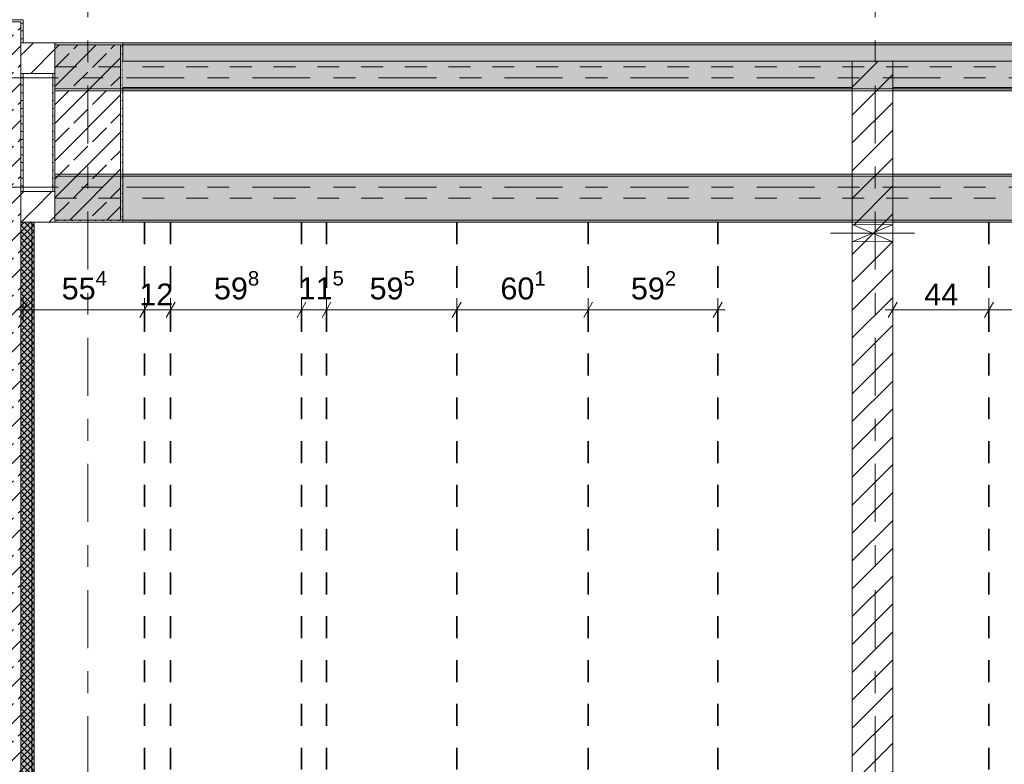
# Model space of a CAD drawing. Header units: metres. Extents: x -3.6 to 84.5, y -11 to 16.8.
# Tile 13 of 229: x 0.2 to 4.7, y 2.7 to 6.1. Entities that reach past the tile are written whole.
import ezdxf

# ---------------------------------------------------------------- set-up
doc = ezdxf.new("R2010")
doc.units = ezdxf.units.M
doc.header["$MEASUREMENT"] = 0
for name, pattern in [('Achse', [0.2, 0.1, -0.05, 0, -0.05]), ('Strichlinie doppelt', [0.546806, 0.264583, -0.105833, 0.070556, -0.105833]), ('Wipeout_Contour', [1, 0, -1])]:
    doc.linetypes.add(name, pattern=pattern)
for name, color, linetype in [('155 - Bemaßung_ Beschriftung.Ausbau - Deckenelemente', 7, 'Continuous'), ('451 - Universal.Achsen Raster', 7, 'Continuous'), ('604 - Struktur.Wand Aussen', 7, 'Continuous'), ('605 - Struktur.Wand Innen', 7, 'Continuous'), ('607 - Struktur.Stütze', 7, 'Continuous'), ('608 - Struktur.Träger', 7, 'Continuous'), ('Abbruch_605 - Struktur.Wand Innen', 7, 'Continuous'), ('Neubau_605 - Struktur.Wand Innen', 7, 'Continuous')]:
    doc.layers.add(name, color=color, linetype=linetype)
doc.styles.add('ERSTELLTER_STIL_2', font='txt')
doc.linetypes.add('Abbruch 1', pattern='A,0,[1,2022.0244.A_L5A-PL04.10_iA_Deckenelemente 3.OG1.Shx,S=0.001984,R=0,X=0,Y=0],-0.25,0', length=0.25)
doc.dimstyles.new('ERSTELLTER_STIL__1', dxfattribs={"dimtxt": 0.1, "dimasz": 0.0532, "dimexe": 0.18, "dimexo": 0.0625, "dimgap": 0, "dimtad": 1, "dimtih": 1, "dimtoh": 1, "dimzin": 0, "dimdsep": 46, "dimtxsty": 'ERSTELLTER_STIL_2', "dimblk": 'ARROWHEAD_2', "dimblk1": 'ARROWHEAD_2', "dimblk2": 'ARROWHEAD_2', "dimcen": 0.09, "dimse1": 1, "dimse2": 1, "dimclrd": 7, "dimclre": 7, "dimclrt": 7, "dimazin": 0, "dimtfac": 1, "dimtdec": 4, "dimtmove": 0, "dimatfit": 3, "dimfxl": 1, "dimtolj": 1, "dimtzin": 0, "dimarcsym": 0})
doc.dimstyles.new('ERSTELLTER_STIL__2', dxfattribs={"dimtxt": 0.1, "dimasz": 0.0532, "dimexe": 0.18, "dimexo": 0.0625, "dimgap": 0, "dimtad": 1, "dimtih": 1, "dimtoh": 1, "dimzin": 0, "dimdsep": 46, "dimtxsty": 'ERSTELLTER_STIL_2', "dimblk": 'ARROWHEAD_2', "dimblk1": 'ARROWHEAD_2', "dimblk2": 'ARROWHEAD_2', "dimcen": 0.09, "dimse1": 1, "dimse2": 1, "dimclrd": 7, "dimclre": 7, "dimclrt": 7, "dimazin": 0, "dimtfac": 1, "dimtdec": 4, "dimtmove": 2, "dimatfit": 3, "dimfxl": 1, "dimtolj": 1, "dimtzin": 0, "dimarcsym": 0})
pattern_1 = [(45, (0, 0), (-0.08485281, 0.08485281), []), (45, (-0.04243, 0.04243), (-0.08485281, 0.08485281), [0.09, -0.03])]
pattern_2 = [(45, (0, 0), (-0.01767767, 0.01767767), [0, -0.025])]
pattern_3 = [(45, (0, 0), (-0.0636396, 0.0636396), [])]

# ---------------------------------------------------------------- blocks, each defined once
blk = doc.blocks.new('*D211')
at = {"layer": '155 - Bemaßung_ Beschriftung.Ausbau - Deckenelemente', "color": 7, "linetype": 'Continuous', "lineweight": 5}
for p, q in [((4.2302, 4.825), (4.1898, 4.755)), ((4.21, 4.7375), (4.21, 4.8425)), ((4.6702, 4.825), (4.6298, 4.755)), ((4.65, 4.7375), (4.65, 4.8425)), ((4.1757, 4.79), (4.21, 4.79)), ((4.21, 4.79), (4.65, 4.79))]:
    blk.add_line(p, q, dxfattribs=at)
at = {"layer": '155 - Bemaßung_ Beschriftung.Ausbau - Deckenelemente', "color": 7, "lineweight": 5, "insert": (4.3541, 4.81), "char_height": 0.1, "attachment_point": 7, "style": 'ERSTELLTER_STIL_2'}
blk.add_mtext('\\A1;{\\pql;\\fArial|b0|i0|c0|p38;44}', dxfattribs=at)
blk = doc.blocks.new('ARROWHEAD_2')
at = {"color": 0, "linetype": 'Continuous', "lineweight": 0}
for p, q in [((0, 0), (-1, 0)), ((-0.378, -0.655), (0.378, 0.655))]:
    blk.add_line(p, q, dxfattribs=at)
blk = doc.blocks.new('*D212')
at = {"layer": '155 - Bemaßung_ Beschriftung.Ausbau - Deckenelemente', "color": 7, "linetype": 'Continuous', "lineweight": 5}
for p, q in [((4.6702, 4.825), (4.6298, 4.755)), ((4.65, 4.7375), (4.65, 4.8425)), ((5.2702, 4.825), (5.2298, 4.755)), ((5.25, 4.7375), (5.25, 4.8425)), ((4.65, 4.79), (5.25, 4.79))]:
    blk.add_line(p, q, dxfattribs=at)
at = {"layer": '155 - Bemaßung_ Beschriftung.Ausbau - Deckenelemente', "color": 7, "lineweight": 5, "insert": (4.8741, 4.81), "char_height": 0.1, "attachment_point": 7, "style": 'ERSTELLTER_STIL_2'}
blk.add_mtext('\\A1;{\\pql;\\fArial|b0|i0|c0|p38;60}', dxfattribs=at)
blk = doc.blocks.new('*D314')
at = {"layer": '155 - Bemaßung_ Beschriftung.Ausbau - Deckenelemente', "color": 7, "linetype": 'Continuous', "lineweight": 5}
for p, q in [((0.2552, 4.825), (0.2148, 4.755)), ((0.235, 4.7375), (0.235, 4.8425)), ((0.8092, 4.825), (0.7688, 4.755)), ((0.789, 4.7375), (0.789, 4.8425)), ((0.2008, 4.79), (0.235, 4.79)), ((0.235, 4.79), (0.789, 4.79)), ((0.789, 4.79), (0.909, 4.79))]:
    blk.add_line(p, q, dxfattribs=at)
at = {"layer": '155 - Bemaßung_ Beschriftung.Ausbau - Deckenelemente', "color": 7, "lineweight": 5, "char_height": 0.1, "attachment_point": 7, "style": 'ERSTELLTER_STIL_2'}
for s, insert in [('\\A1;{\\pql;\\fArial|b0|i0|c0|p38;55\\fArial|b0|i0|c0|p38;\\A1{\\H.66x;\\S4^  ;}}', (0.4111, 4.8083)), ('\\A1;{\\pql;\\fArial|b0|i0|c0|p38;12}', (0.7658, 4.81))]:
    blk.add_mtext(s, dxfattribs=dict(at, insert=insert))
blk = doc.blocks.new('*D315')
at = {"layer": '155 - Bemaßung_ Beschriftung.Ausbau - Deckenelemente', "color": 7, "linetype": 'Continuous', "lineweight": 5}
for p, q in [((0.8092, 4.825), (0.7688, 4.755)), ((0.9292, 4.825), (0.8888, 4.755)), ((0.909, 4.7375), (0.909, 4.8425)), ((0.789, 4.79), (0.909, 4.79))]:
    blk.add_line(p, q, dxfattribs=at)
blk = doc.blocks.new('*D316')
at = {"layer": '155 - Bemaßung_ Beschriftung.Ausbau - Deckenelemente', "color": 7, "linetype": 'Continuous', "lineweight": 5}
for p, q in [((0.9292, 4.825), (0.8888, 4.755)), ((0.909, 4.7375), (0.909, 4.8425)), ((1.5272, 4.825), (1.4868, 4.755)), ((1.507, 4.7375), (1.507, 4.8425)), ((0.909, 4.79), (1.507, 4.79))]:
    blk.add_line(p, q, dxfattribs=at)
at = {"layer": '155 - Bemaßung_ Beschriftung.Ausbau - Deckenelemente', "color": 7, "lineweight": 5, "char_height": 0.1, "attachment_point": 7, "style": 'ERSTELLTER_STIL_2'}
for s, insert in [('\\A1;{\\pql;\\fArial|b0|i0|c0|p38;59\\fArial|b0|i0|c0|p38;\\A1{\\H.66x;\\S8^  ;}}', (1.1071, 4.8083)), ('\\A1;{\\pql;\\fArial|b0|i0|c0|p38;11\\fArial|b0|i0|c0|p38;\\A1{\\H.66x;\\S5^  ;}}', (1.494, 4.8089))]:
    blk.add_mtext(s, dxfattribs=dict(at, insert=insert))
blk = doc.blocks.new('*D317')
at = {"layer": '155 - Bemaßung_ Beschriftung.Ausbau - Deckenelemente', "color": 7, "linetype": 'Continuous', "lineweight": 5}
for p, q in [((1.5272, 4.825), (1.4868, 4.755)), ((1.507, 4.7375), (1.507, 4.8425)), ((1.6422, 4.825), (1.6018, 4.755)), ((1.622, 4.7375), (1.622, 4.8425)), ((1.507, 4.79), (1.622, 4.79))]:
    blk.add_line(p, q, dxfattribs=at)
blk = doc.blocks.new('*D318')
at = {"layer": '155 - Bemaßung_ Beschriftung.Ausbau - Deckenelemente', "color": 7, "linetype": 'Continuous', "lineweight": 5}
for p, q in [((1.6422, 4.825), (1.6018, 4.755)), ((1.622, 4.7375), (1.622, 4.8425)), ((2.2372, 4.825), (2.1968, 4.755)), ((2.217, 4.7375), (2.217, 4.8425)), ((1.622, 4.79), (2.217, 4.79))]:
    blk.add_line(p, q, dxfattribs=at)
at = {"layer": '155 - Bemaßung_ Beschriftung.Ausbau - Deckenelemente', "color": 7, "lineweight": 5, "insert": (1.8186, 4.8083), "char_height": 0.1, "attachment_point": 7, "style": 'ERSTELLTER_STIL_2'}
blk.add_mtext('\\A1;{\\pql;\\fArial|b0|i0|c0|p38;59\\fArial|b0|i0|c0|p38;\\A1{\\H.66x;\\S5^  ;}}', dxfattribs=at)
blk = doc.blocks.new('*D319')
at = {"layer": '155 - Bemaßung_ Beschriftung.Ausbau - Deckenelemente', "color": 7, "linetype": 'Continuous', "lineweight": 5}
for p, q in [((2.2372, 4.825), (2.1968, 4.755)), ((2.217, 4.7375), (2.217, 4.8425)), ((2.8382, 4.825), (2.7978, 4.755)), ((2.818, 4.7375), (2.818, 4.8425)), ((2.217, 4.79), (2.818, 4.79))]:
    blk.add_line(p, q, dxfattribs=at)
at = {"layer": '155 - Bemaßung_ Beschriftung.Ausbau - Deckenelemente', "color": 7, "lineweight": 5, "insert": (2.4166, 4.8083), "char_height": 0.1, "attachment_point": 7, "style": 'ERSTELLTER_STIL_2'}
blk.add_mtext('\\A1;{\\pql;\\fArial|b0|i0|c0|p38;60\\fArial|b0|i0|c0|p38;\\A1{\\H.66x;\\S1^  ;}}', dxfattribs=at)
blk = doc.blocks.new('*D320')
at = {"layer": '155 - Bemaßung_ Beschriftung.Ausbau - Deckenelemente', "color": 7, "linetype": 'Continuous', "lineweight": 5}
for p, q in [((2.8382, 4.825), (2.7978, 4.755)), ((2.818, 4.7375), (2.818, 4.8425)), ((3.3898, 4.755), (3.4302, 4.825)), ((3.41, 4.7375), (3.41, 4.8425)), ((2.818, 4.79), (3.41, 4.79)), ((3.41, 4.79), (3.4442, 4.79))]:
    blk.add_line(p, q, dxfattribs=at)
at = {"layer": '155 - Bemaßung_ Beschriftung.Ausbau - Deckenelemente', "color": 7, "lineweight": 5, "insert": (3.0131, 4.8083), "char_height": 0.1, "attachment_point": 7, "style": 'ERSTELLTER_STIL_2'}
blk.add_mtext('\\A1;{\\pql;\\fArial|b0|i0|c0|p38;59\\fArial|b0|i0|c0|p38;\\A1{\\H.66x;\\S2^  ;}}', dxfattribs=at)

msp = doc.modelspace()

# ---------------------------------------------------------------- hatches: boundary and pattern name
at = {"layer": '604 - Struktur.Wand Aussen', "linetype": 'Continuous', "lineweight": 0, "true_color": 0x000000}
h = msp.add_hatch(dxfattribs=at)
h.set_pattern_fill('Gips_0001', color=18, style=0, pattern_type=2)
h.set_pattern_definition(pattern_2)
h.paths.add_polyline_path([(0.235, 6.115), (0.175, 6.115), (0.175, 6.105), (0.225, 6.105), (0.235, 6.105)])
at = {"layer": '607 - Struktur.Stütze', "linetype": 'Continuous', "lineweight": 0, "true_color": 0x000000}
h = msp.add_hatch(dxfattribs=at)
h.set_pattern_fill('Gips_0001', color=18, style=0, pattern_type=2)
h.set_pattern_definition(pattern_2)
h.paths.add_polyline_path([(0.38, 5.2), (0.38, 5.19), (0.69, 5.19), (0.69, 6.01), (0.38, 6.01), (0.38, 6), (0.68, 6), (0.68, 5.2)])
h = msp.add_hatch(dxfattribs=at)
h.set_pattern_fill('Beton__Stahlbeton_0001', color=18, style=0, pattern_type=2)
h.set_pattern_definition(pattern_1)
h.paths.add_polyline_path([(0.38, 5.2), (0.68, 5.2), (0.68, 6), (0.38, 6)])
h = msp.add_hatch(dxfattribs=at)
h.set_pattern_fill('Gips_0001', color=18, style=0, pattern_type=2)
h.set_pattern_definition(pattern_2)
h.paths.add_polyline_path([(0.38, 5.87), (0.37, 5.87), (0.37, 5.33), (0.38, 5.33)])
at = {"layer": '608 - Struktur.Träger', "linetype": 'Continuous', "lineweight": 0, "true_color": 0x000000}
h = msp.add_hatch(dxfattribs=at)
h.set_pattern_fill('Gips_0001', color=18, style=0, pattern_type=2)
h.set_pattern_definition(pattern_2)
h.paths.add_polyline_path([(0.69, 6.01), (0.69, 6), (7.57, 6), (7.57, 6.01)])
at = {"layer": 'Abbruch_605 - Struktur.Wand Innen', "linetype": 'Continuous', "lineweight": 0, "true_color": 0x000000}
h = msp.add_hatch(dxfattribs=at)
h.set_pattern_fill('MW_Ziegel_0001', color=18, style=0, pattern_type=2)
h.set_pattern_definition(pattern_3)
h.paths.add_polyline_path([(4.025, 5.18), (4.1175, 5.14), (4.21, 5.18)])
h = msp.add_hatch(dxfattribs=at)
h.set_pattern_fill('MW_Ziegel_0001', color=18, style=0, pattern_type=2)
h.set_pattern_definition(pattern_3)
h.paths.add_polyline_path([(4.025, 5.1), (4.21, 5.1), (4.1175, 5.14)])

# ---------------------------------------------------------------- linework, layer by layer
at = {"layer": '155 - Bemaßung_ Beschriftung.Ausbau - Deckenelemente', "color": 7, "linetype": 'Achse', "lineweight": 35}
for p, q in [((0.789, 5.19), (0.789, 0.71)), ((0.909, 5.19), (0.909, 0.71)), ((1.507, 5.19), (1.507, 0.71)), ((1.622, 5.19), (1.622, 0.71)), ((2.217, 5.19), (2.217, 0.71)), ((2.818, 5.19), (2.818, 0.71)), ((3.41, 5.19), (3.41, 0.71)), ((4.65, 5.19), (4.65, 0.71))]:
    msp.add_line(p, q, dxfattribs=at)
at = {"layer": '451 - Universal.Achsen Raster', "color": 160, "linetype": 'Strichlinie doppelt', "lineweight": 9, "true_color": 0x3232ff}
msp.add_line((0.53, -10.585), (0.53, 16.355), dxfattribs=at)
at = {"layer": '604 - Struktur.Wand Aussen', "color": 7, "linetype": 'Continuous', "lineweight": 5}
for p in [(0.175, 6.115), (0.235, 6.105)]:
    msp.add_line(p, (0.235, 6.115), dxfattribs=at)
at = {"layer": '604 - Struktur.Wand Aussen', "color": 7, "linetype": 'Continuous', "lineweight": 13}
msp.add_line((0.225, 6.105), (0.175, 6.105), dxfattribs=at)
at = {"layer": '607 - Struktur.Stütze', "color": 7, "linetype": 'Continuous', "lineweight": 5, "flags": 128}
for points in [[(0.38, 5.19), (0.69, 5.19), (0.69, 6.01), (0.38, 6.01)], [(0.37, 5.87), (0.37, 5.33)]]:
    msp.add_lwpolyline(points, dxfattribs=at)
at = {"layer": '607 - Struktur.Stütze', "color": 7, "linetype": 'Continuous', "lineweight": 13, "flags": 128}
msp.add_lwpolyline([(0.38, 5.2), (0.68, 5.2), (0.68, 6), (0.38, 6)], close=True, dxfattribs=at)
at = {"layer": '608 - Struktur.Träger', "color": 7, "linetype": 'Continuous', "lineweight": 5}
for p, q in [((0.69, 6.01), (0.69, 6)), ((7.57, 6.01), (0.69, 6.01)), ((0.69, 5.41), (0.69, 5.4)), ((0.69, 5.2), (0.69, 5.19))]:
    msp.add_line(p, q, dxfattribs=at)
at = {"layer": '608 - Struktur.Träger', "color": 7, "linetype": 'Continuous', "lineweight": 13}
for p, q in [((7.57, 6), (0.69, 6)), ((0.69, 5.4), (0.38, 5.4))]:
    msp.add_line(p, q, dxfattribs=at)
at = {"layer": 'Abbruch_605 - Struktur.Wand Innen', "color": 7, "linetype": 'Abbruch 1', "lineweight": 18}
for p, q in [((4.21, 5.18), (4.025, 5.18)), ((4.025, 5.1), (4.21, 5.1))]:
    msp.add_line(p, q, dxfattribs=at)
at = {"layer": 'Abbruch_605 - Struktur.Wand Innen', "color": 160, "linetype": 'Abbruch 1', "lineweight": 5, "true_color": 0x3232ff}
msp.add_line((3.925, 5.14), (4.31, 5.14), dxfattribs=at)
msp.add_line((3.925, 5.14), (4.31, 5.14), dxfattribs=at)
at = {"layer": 'Abbruch_605 - Struktur.Wand Innen', "color": 7, "linetype": 'Abbruch 1', "lineweight": 18, "flags": 128}
for points in [[(4.025, 5.18), (4.025, 5.1)], [(4.21, 5.1), (4.21, 5.18)]]:
    msp.add_lwpolyline(points, dxfattribs=at)
at = {"layer": 'Neubau_605 - Struktur.Wand Innen', "color": 1, "linetype": 'Continuous', "lineweight": 9}
for p, q in [((4.025, 5.1), (4.21, 5.18)), ((4.025, 5.18), (4.21, 5.1))]:
    msp.add_line(p, q, dxfattribs=at)

# ---------------------------------------------------------------- dimensions: what is measured, and where the dimension line sits
at = {"layer": '155 - Bemaßung_ Beschriftung.Ausbau - Deckenelemente', "color": 7, "linetype": 'Continuous', "lineweight": 5}
for base, p1, p2, dimstyle, picture, middle in [((0.909, 4.79), (0.789, 5.19), (0.909, 5.19), 'ERSTELLTER_STIL__2', '*D315', (0.842, 4.86)), ((1.507, 4.79), (0.909, 5.19), (1.507, 5.19), 'ERSTELLTER_STIL__1', '*D316', (1.3184, 4.86)), ((1.622, 4.7899822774), (1.507, 5.1899822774), (1.622, 5.1899822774), 'ERSTELLTER_STIL__2', '*D317', (1.7052800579, 4.8599822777)), ((2.217, 4.7899822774), (1.622, 5.1899822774), (2.217, 5.1899822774), 'ERSTELLTER_STIL__1', '*D318', (2.0298662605, 4.8599822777)), ((2.818, 4.79), (2.217, 5.19), (2.818, 5.19), 'ERSTELLTER_STIL__1', '*D319', (2.6279, 4.86)), ((3.41, 4.79), (2.818, 5.19), (3.41, 5.19), 'ERSTELLTER_STIL__1', '*D320', (3.2244, 4.86)), ((5.25, 4.79), (4.65, 5.19), (5.25, 5.19), 'ERSTELLTER_STIL__1', '*D212', (4.9503, 4.86))]:
    dim = msp.add_linear_dim(base=base, p1=p1, p2=p2, dimstyle=dimstyle, dxfattribs=at)
    dim.commit()
    dim.dimension.update_dxf_attribs({"geometry": picture, "text_midpoint": middle, "dimtype": 160})

# ---------------------------------------------------------------- wipeouts: each hides what was drawn before it
at = {"color": 254, "linetype": 'Wipeout_Contour', "lineweight": 0, "ltscale": 23.861329}
msp.add_wipeout([(0.235, 5.87), (0.235, 6.01), (0.225, 6.01), (0.225, 5.87)], dxfattribs=at).dxf.layer = '605 - Struktur.Wand Innen'
at = {"color": 254, "linetype": 'Wipeout_Contour', "lineweight": 0, "ltscale": 33.446178}
msp.add_wipeout([(4.21, 5.805), (7.57, 5.805), (7.57, 5.925), (4.21, 5.925)], dxfattribs=at).dxf.layer = '605 - Struktur.Wand Innen'
at = {"color": 254, "linetype": 'Wipeout_Contour', "lineweight": 0, "ltscale": 21.163777}
msp.add_wipeout([(0.285, 5.19), (0.285, 5.33), (0.275, 5.33), (0.275, 5.19)], dxfattribs=at).dxf.layer = '605 - Struktur.Wand Innen'

# ---------------------------------------------------------------- next in the draw order: hatches: boundary and pattern name
at = {"layer": '605 - Struktur.Wand Innen', "linetype": 'Continuous', "lineweight": 0, "true_color": 0x000000}
h = msp.add_hatch(dxfattribs=at)
h.set_pattern_fill('MW_Ziegel_0001', color=18, style=0, pattern_type=2)
h.set_pattern_definition(pattern_3)
h.paths.add_polyline_path([(0.235, 5.87), (0.235, 6.01), (0.225, 6.01), (0.225, 5.87)])
h = msp.add_hatch(dxfattribs=at)
h.set_pattern_fill('MW_Ziegel_0001', color=18, style=0, pattern_type=2)
h.set_pattern_definition(pattern_3)
h.paths.add_polyline_path([(0.285, 5.19), (0.285, 5.33), (0.275, 5.33), (0.275, 5.19)])

# ---------------------------------------------------------------- next in the draw order: linework, layer by layer
at = {"layer": '605 - Struktur.Wand Innen', "color": 7, "linetype": 'Continuous', "lineweight": 18}
msp.add_line((4.21, 5.805), (4.21, 5.925), dxfattribs=at)
at = {"layer": '605 - Struktur.Wand Innen', "color": 7, "linetype": 'Continuous', "lineweight": 13, "flags": 128}
msp.add_lwpolyline([(4.21, 5.805), (7.57, 5.805)], dxfattribs=at)

# ---------------------------------------------------------------- next in the draw order: wipeouts: each hides what was drawn before it
at = {"color": 254, "linetype": 'Wipeout_Contour', "lineweight": 0, "ltscale": 25.944348}
msp.add_wipeout([(4.025, 5.925), (0.69, 5.925), (0.69, 5.805), (4.025, 5.805)], dxfattribs=at).dxf.layer = '605 - Struktur.Wand Innen'
at = {"color": 254, "linetype": 'Wipeout_Contour', "lineweight": 0, "ltscale": 21.203418}
msp.add_wipeout([(4.21, 5.1), (4.025, 5.1), (4.025, 0.71), (4.21, 0.71)], dxfattribs=at).dxf.layer = '605 - Struktur.Wand Innen'

# ---------------------------------------------------------------- next in the draw order: hatches: boundary and pattern name
at = {"layer": '605 - Struktur.Wand Innen', "linetype": 'Continuous', "lineweight": 0, "true_color": 0x000000}
h = msp.add_hatch(dxfattribs=at)
h.set_pattern_fill('MW_Ziegel_0001', color=18, style=0, pattern_type=2)
h.set_pattern_definition(pattern_3)
h.paths.add_polyline_path([(4.21, 5.1), (4.025, 5.1), (4.025, 0.71), (4.21, 0.71)])

# ---------------------------------------------------------------- next in the draw order: linework, layer by layer
at = {"layer": '605 - Struktur.Wand Innen', "color": 7, "linetype": 'Continuous', "lineweight": 18}
msp.add_line((4.025, 5.925), (4.025, 5.805), dxfattribs=at)
at = {"layer": '605 - Struktur.Wand Innen', "color": 7, "linetype": 'Continuous', "lineweight": 13, "flags": 128}
for points in [[(7.57, 5.925), (0.69, 5.925)], [(0.69, 5.805), (4.025, 5.805)]]:
    msp.add_lwpolyline(points, dxfattribs=at)
at = {"layer": '605 - Struktur.Wand Innen', "color": 7, "linetype": 'Continuous', "lineweight": 18, "flags": 128}
for points in [[(4.025, 5.1), (4.025, 0.71)], [(4.21, 0.71), (4.21, 5.1)]]:
    msp.add_lwpolyline(points, dxfattribs=at)
at = {"layer": '608 - Struktur.Träger', "color": 7, "linetype": 'Continuous', "lineweight": 5}
msp.add_line((0.69, 5.8), (0.69, 5.79), dxfattribs=at)

# ---------------------------------------------------------------- next in the draw order: wipeouts: each hides what was drawn before it
at = {"color": 254, "linetype": 'Wipeout_Contour', "lineweight": 0, "ltscale": 23.875608}
msp.add_wipeout([(0.235, 5.87), (0.38, 5.87), (0.38, 6.01), (0.235, 6.01)], dxfattribs=at).dxf.layer = '605 - Struktur.Wand Innen'
at = {"color": 254, "linetype": 'Wipeout_Contour', "lineweight": 0, "ltscale": 21.157827}
msp.add_wipeout([(0.275, 5.19), (0.275, 5.33), (0.225, 5.33), (0.225, 5.19)], dxfattribs=at).dxf.layer = '605 - Struktur.Wand Innen'

# ---------------------------------------------------------------- next in the draw order: hatches: boundary and pattern name
at = {"layer": '604 - Struktur.Wand Aussen', "linetype": 'Continuous', "lineweight": 0, "true_color": 0x000000}
h = msp.add_hatch(dxfattribs=at)
h.set_pattern_fill('Beton__Stahlbeton_0001', color=18, style=0, pattern_type=2)
h.set_pattern_definition(pattern_1)
h.paths.add_polyline_path([(-0.015, 6.105), (-0.015, 5.33), (0.225, 5.33), (0.225, 6.105), (0.175, 6.105), (0.105, 6.105)])
h = msp.add_hatch(dxfattribs=at)
h.set_pattern_fill('Gips_0001', color=18, style=0, pattern_type=2)
h.set_pattern_definition(pattern_2)
h.paths.add_polyline_path([(0.235, 6.105), (0.225, 6.105), (0.225, 6.01), (0.235, 6.01)])
h = msp.add_hatch(dxfattribs=at)
h.set_pattern_fill('Gips_0001', color=18, style=0, pattern_type=2)
h.set_pattern_definition(pattern_2)
h.paths.add_polyline_path([(0.225, 5.87), (0.225, 5.33), (0.235, 5.33), (0.235, 5.87)])
h = msp.add_hatch(dxfattribs=at)
h.set_pattern_fill('Beton__Stahlbeton_0001', color=18, style=0, pattern_type=2)
h.set_pattern_definition(pattern_1)
h.paths.add_polyline_path([(0.225, 0.245), (0.225, 5.33), (-0.015, 5.33), (-0.015, 0.245)])
at = {"layer": '605 - Struktur.Wand Innen', "linetype": 'Continuous', "lineweight": 0, "true_color": 0x000000}
h = msp.add_hatch(dxfattribs=at)
h.set_pattern_fill('MW_Ziegel_0001', color=18, style=0, pattern_type=2)
h.set_pattern_definition(pattern_3)
h.paths.add_polyline_path([(0.235, 5.87), (0.38, 5.87), (0.38, 6.01), (0.235, 6.01)])
h = msp.add_hatch(dxfattribs=at)
h.set_pattern_fill('MW_Ziegel_0001', color=18, style=0, pattern_type=2)
h.set_pattern_definition(pattern_3)
h.paths.add_polyline_path([(0.275, 5.19), (0.275, 5.33), (0.225, 5.33), (0.225, 5.19)])

# ---------------------------------------------------------------- next in the draw order: linework, layer by layer
at = {"layer": '604 - Struktur.Wand Aussen', "color": 7, "linetype": 'Continuous', "lineweight": 13}
for p, q in [((0.225, 6.01), (0.225, 6.105)), ((0.225, 6.01), (0.225, 5.87)), ((0.225, 6.01), (0.225, 5.87)), ((0.225, 5.33), (0.225, 5.87))]:
    msp.add_line(p, q, dxfattribs=at)
at = {"layer": '604 - Struktur.Wand Aussen', "color": 7, "linetype": 'Continuous', "lineweight": 18}
for p, q in [((0.235, 6.01), (0.225, 6.01)), ((0.235, 6.01), (0.225, 6.01)), ((0.225, 5.87), (0.235, 5.87)), ((0.225, 5.87), (0.235, 5.87)), ((0.225, 5.33), (0.225, 5.19)), ((0.225, 5.33), (0.225, 5.19)), ((0.225, 0.245), (0.225, 5.19))]:
    msp.add_line(p, q, dxfattribs=at)
at = {"layer": '604 - Struktur.Wand Aussen', "color": 7, "linetype": 'Continuous', "lineweight": 5, "flags": 128}
for points in [[(0.235, 6.01), (0.235, 6.105)], [(0.235, 5.33), (0.235, 5.87)], [(0.225, 5.33), (0.235, 5.33)]]:
    msp.add_lwpolyline(points, dxfattribs=at)
at = {"layer": '605 - Struktur.Wand Innen', "color": 7, "linetype": 'Continuous', "lineweight": 18, "flags": 128}
for points in [[(0.38, 6.01), (0.235, 6.01)], [(0.38, 6.01), (0.38, 6)], [(0.235, 5.87), (0.38, 5.87)]]:
    msp.add_lwpolyline(points, dxfattribs=at)
at = {"layer": '608 - Struktur.Träger', "color": 7, "linetype": 'Continuous', "lineweight": 13}
for p, q in [((0.38, 6.01), (61.88, 6.01)), ((0.38, 5.79), (0.38, 6.01)), ((0.69, 6), (0.38, 6))]:
    msp.add_line(p, q, dxfattribs=at)
at = {"layer": '608 - Struktur.Träger', "color": 7, "linetype": 'Continuous', "lineweight": 9}
msp.add_line((0.38, 6), (0.38, 5.8), dxfattribs=at)
at = {"layer": 'Abbruch_605 - Struktur.Wand Innen', "color": 7, "linetype": 'Abbruch 1', "lineweight": 18, "flags": 128}
msp.add_lwpolyline([(0.225, 5.19), (0.225, 1.01)], dxfattribs=at)

# ---------------------------------------------------------------- next in the draw order: wipeouts: each hides what was drawn before it
at = {"color": 254, "linetype": 'Wipeout_Contour', "lineweight": 0, "ltscale": 28.715746}
msp.add_wipeout([(4.21, 5.925), (4.025, 5.925), (4.025, 5.805), (4.21, 5.805)], dxfattribs=at).dxf.layer = '605 - Struktur.Wand Innen'

# ---------------------------------------------------------------- next in the draw order: hatches: boundary and pattern name
at = {"layer": '605 - Struktur.Wand Innen', "linetype": 'Continuous', "lineweight": 0, "true_color": 0x000000}
h = msp.add_hatch(dxfattribs=at)
h.set_pattern_fill('MW_Ziegel_0001', color=18, style=0, pattern_type=2)
h.set_pattern_definition(pattern_3)
h.paths.add_polyline_path([(4.21, 5.925), (4.025, 5.925), (4.025, 5.805), (4.21, 5.805)])

# ---------------------------------------------------------------- next in the draw order: linework, layer by layer
at = {"layer": '451 - Universal.Achsen Raster', "color": 160, "linetype": 'Strichlinie doppelt', "lineweight": 9, "true_color": 0x3232ff}
msp.add_line((64.935, 5.85), (-3.175, 5.85), dxfattribs=at)
at = {"layer": '605 - Struktur.Wand Innen', "color": 7, "linetype": 'Continuous', "lineweight": 13}
msp.add_line((4.21, 5.925), (4.025, 5.925), dxfattribs=at)
at = {"layer": '608 - Struktur.Träger', "color": 7, "linetype": 'Achse', "lineweight": 9}
msp.add_line((0.38, 5.9), (61.88, 5.9), dxfattribs=at)

# ---------------------------------------------------------------- next in the draw order: wipeouts: each hides what was drawn before it
at = {"color": 254, "linetype": 'Wipeout_Contour', "lineweight": 0, "ltscale": 21.175535}
msp.add_wipeout([(0.285, 5.19), (0.38, 5.19), (0.38, 5.33), (0.285, 5.33)], dxfattribs=at).dxf.layer = '605 - Struktur.Wand Innen'

# ---------------------------------------------------------------- next in the draw order: hatches: boundary and pattern name
at = {"layer": '604 - Struktur.Wand Aussen', "linetype": 'Continuous', "lineweight": 0, "true_color": 0xbebebe}
msp.add_hatch(color=9, dxfattribs=at).paths.add_polyline_path([(0.2738, 0.245), (0.275, 0.2461), (0.275, 5.19), (0.225, 5.19), (0.225, 0.245)])
at = {"layer": '604 - Struktur.Wand Aussen', "linetype": 'Continuous', "lineweight": 0, "true_color": 0x000000}
h = msp.add_hatch(dxfattribs=at)
h.set_pattern_fill('Gips_0001', color=18, style=0, pattern_type=2)
h.set_pattern_definition(pattern_2)
h.paths.add_polyline_path([(0.285, 0.255), (0.285, 5.19), (0.275, 5.19), (0.275, 0.255)])
at = {"layer": '605 - Struktur.Wand Innen', "linetype": 'Continuous', "lineweight": 0, "true_color": 0x000000}
h = msp.add_hatch(dxfattribs=at)
h.set_pattern_fill('MW_Ziegel_0001', color=18, style=0, pattern_type=2)
h.set_pattern_definition(pattern_3)
h.paths.add_polyline_path([(0.285, 5.19), (0.38, 5.19), (0.38, 5.33), (0.285, 5.33)])
at = {"layer": 'Abbruch_605 - Struktur.Wand Innen', "linetype": 'Continuous', "lineweight": 0, "true_color": 0x000000}
h = msp.add_hatch(dxfattribs=at)
h.set_pattern_fill('Dämmung__hart_2_0001', color=18, style=0, pattern_type=2)
h.set_pattern_definition([(315, (0, 0), (0.014142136, 0.014142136), []), (45, (0, 0), (-0.014142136, 0.014142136), [])])
h.paths.add_polyline_path([(0.285, 5.19), (0.225, 5.19), (0.225, 1.01), (0.285, 1.01)])

# ---------------------------------------------------------------- next in the draw order: linework, layer by layer
at = {"layer": '604 - Struktur.Wand Aussen', "color": 7, "linetype": 'Continuous', "lineweight": 18}
for p, q in [((0.275, 5.33), (0.225, 5.33)), ((0.275, 5.33), (0.225, 5.33)), ((0.285, 5.33), (0.275, 5.33)), ((0.285, 5.33), (0.275, 5.33)), ((0.225, 5.19), (0.275, 5.19)), ((0.225, 5.19), (0.275, 5.19)), ((0.275, 5.19), (0.285, 5.19)), ((0.275, 5.19), (0.285, 5.19))]:
    msp.add_line(p, q, dxfattribs=at)
at = {"layer": '604 - Struktur.Wand Aussen', "color": 7, "linetype": 'Continuous', "lineweight": 13}
msp.add_line((0.275, 0.2461), (0.275, 5.19), dxfattribs=at)
at = {"layer": '604 - Struktur.Wand Aussen', "color": 7, "linetype": 'Continuous', "lineweight": 13, "flags": 128}
for points in [[(0.225, 5.33), (0.275, 5.33)], [(0.275, 5.33), (0.285, 5.33)], [(0.285, 0.255), (0.285, 5.19)]]:
    msp.add_lwpolyline(points, dxfattribs=at)
at = {"layer": '605 - Struktur.Wand Innen', "color": 7, "linetype": 'Continuous', "lineweight": 18, "flags": 128}
for points in [[(0.38, 5.33), (0.285, 5.33)], [(0.285, 5.19), (0.38, 5.19)], [(0.38, 5.19), (0.38, 5.2)]]:
    msp.add_lwpolyline(points, dxfattribs=at)
at = {"layer": '608 - Struktur.Träger', "color": 7, "linetype": 'Continuous', "lineweight": 13}
msp.add_line((0.38, 5.19), (0.38, 5.41), dxfattribs=at)
at = {"layer": '608 - Struktur.Träger', "color": 7, "linetype": 'Continuous', "lineweight": 9}
msp.add_line((0.38, 5.4), (0.38, 5.2), dxfattribs=at)
at = {"layer": 'Abbruch_605 - Struktur.Wand Innen', "color": 7, "linetype": 'Abbruch 1', "lineweight": 18, "flags": 128}
msp.add_lwpolyline([(0.285, 1.01), (0.285, 5.19)], dxfattribs=at)

# ---------------------------------------------------------------- next in the draw order: dimensions: what is measured, and where the dimension line sits
at = {"layer": '155 - Bemaßung_ Beschriftung.Ausbau - Deckenelemente', "color": 7, "linetype": 'Continuous', "lineweight": 5}
dim = msp.add_linear_dim(base=(0.789, 4.79), p1=(0.235, 6.01), p2=(0.789, 5.19), dimstyle='ERSTELLTER_STIL__1', dxfattribs=at)
dim.commit()
dim.dimension.update_dxf_attribs({"geometry": '*D314', "text_midpoint": (0.6224, 4.86), "dimtype": 160})

# ---------------------------------------------------------------- next in the draw order: wipeouts: each hides what was drawn before it
at = {"color": 254, "linetype": 'Wipeout_Contour', "lineweight": 0, "ltscale": 27.485929}
msp.add_wipeout([(4.21, 5.805), (4.025, 5.805), (4.025, 5.18), (4.21, 5.18)], dxfattribs=at).dxf.layer = '605 - Struktur.Wand Innen'

# ---------------------------------------------------------------- next in the draw order: hatches: boundary and pattern name
at = {"layer": '605 - Struktur.Wand Innen', "linetype": 'Continuous', "lineweight": 0, "true_color": 0x000000}
h = msp.add_hatch(dxfattribs=at)
h.set_pattern_fill('MW_Ziegel_0001', color=18, style=0, pattern_type=2)
h.set_pattern_definition(pattern_3)
h.paths.add_polyline_path([(4.21, 5.805), (4.025, 5.805), (4.025, 5.18), (4.21, 5.18)])
at = {"layer": '608 - Struktur.Träger', "linetype": 'Continuous', "lineweight": 0, "true_color": 0x000000}
h = msp.add_hatch(dxfattribs=at)
h.set_pattern_fill('Beton__Stahlbeton_0001', color=18, style=0, pattern_type=2)
h.set_pattern_definition(pattern_1)
h.paths.add_polyline_path([(0.69, 6), (0.38, 6), (0.38, 5.8), (0.69, 5.8), (4.025, 5.8), (4.21, 5.8), (7.57, 5.8), (7.89, 5.8), (11.17, 5.8), (11.49, 5.8), (14.85, 5.8), (15.005, 5.8), (18.37, 5.8), (18.69, 5.8), (22.03, 5.8), (22.19, 5.8), (25.57, 5.8), (25.89, 5.8), (32.77, 5.8), (33.09, 5.8), (36.455, 5.8), (36.605, 5.8), (39.97, 5.8), (40.29, 5.8), (47.17, 5.8), (47.49, 5.8), (50.86, 5.8), (51.005, 5.8), (54.37, 5.8), (54.69, 5.8), (58.065, 5.8), (58.205, 5.8), (61.57, 5.8), (61.88, 5.8), (61.88, 6), (61.57, 6), (54.69, 6), (54.37, 6), (51, 6), (50.935, 6), (47.49, 6), (47.17, 6), (40.29, 6), (39.97, 6), (33.09, 6), (32.77, 6), (25.89, 6), (25.57, 6), (18.69, 6), (18.37, 6), (14.9575, 6), (14.8925, 6), (11.49, 6), (11.17, 6), (7.89, 6), (7.57, 6)])
h = msp.add_hatch(dxfattribs=at)
h.set_pattern_fill('Gips_0001', color=18, style=0, pattern_type=2)
h.set_pattern_definition(pattern_2)
h.paths.add_polyline_path([(0.69, 5.8), (0.69, 5.79), (4.025, 5.79), (4.025, 5.8)])
h = msp.add_hatch(dxfattribs=at)
h.set_pattern_fill('Gips_0001', color=18, style=0, pattern_type=2)
h.set_pattern_definition(pattern_2)
h.paths.add_polyline_path([(4.21, 5.8), (4.21, 5.79), (7.57, 5.79), (7.57, 5.8)])
h = msp.add_hatch(dxfattribs=at)
h.set_pattern_fill('Gips_0001', color=18, style=0, pattern_type=2)
h.set_pattern_definition(pattern_2)
h.paths.add_polyline_path([(0.69, 5.41), (0.69, 5.4), (4.025, 5.4), (4.025, 5.41)])
h = msp.add_hatch(dxfattribs=at)
h.set_pattern_fill('Gips_0001', color=18, style=0, pattern_type=2)
h.set_pattern_definition(pattern_2)
h.paths.add_polyline_path([(7.57, 5.41), (4.21, 5.41), (4.21, 5.4), (7.57, 5.4)])
h = msp.add_hatch(dxfattribs=at)
h.set_pattern_fill('Beton__Stahlbeton_0001', color=18, style=0, pattern_type=2)
h.set_pattern_definition(pattern_1)
h.paths.add_polyline_path([(0.69, 5.4), (0.38, 5.4), (0.38, 5.2), (0.69, 5.2), (4.025, 5.2), (4.21, 5.2), (7.57, 5.2), (7.89, 5.2), (11.17, 5.2), (11.49, 5.2), (14.85, 5.2), (15.005, 5.2), (18.37, 5.2), (18.69, 5.2), (22.03, 5.2), (22.19, 5.2), (25.57, 5.2), (25.89, 5.2), (29.26, 5.2), (29.41, 5.2), (32.77, 5.2), (33.09, 5.2), (36.455, 5.2), (36.605, 5.2), (39.97, 5.2), (40.29, 5.2), (47.17, 5.2), (47.49, 5.2), (50.86, 5.2), (51.005, 5.2), (54.37, 5.2), (54.69, 5.2), (58.065, 5.2), (58.205, 5.2), (61.57, 5.2), (61.88, 5.2), (61.88, 5.4), (61.57, 5.4), (58.205, 5.4), (58.065, 5.4), (54.69, 5.4), (54.37, 5.4), (51.005, 5.4), (50.86, 5.4), (47.49, 5.4), (47.17, 5.4), (40.29, 5.4), (39.97, 5.4), (36.605, 5.4), (36.455, 5.4), (33.09, 5.4), (32.77, 5.4), (29.41, 5.4), (29.26, 5.4), (25.89, 5.4), (25.57, 5.4), (22.19, 5.4), (22.03, 5.4), (18.69, 5.4), (18.37, 5.4), (15.005, 5.4), (14.85, 5.4), (11.49, 5.4), (11.17, 5.4), (7.89, 5.4), (7.57, 5.4), (4.21, 5.4), (4.025, 5.4)])
h = msp.add_hatch(dxfattribs=at)
h.set_pattern_fill('Gips_0001', color=18, style=0, pattern_type=2)
h.set_pattern_definition(pattern_2)
h.paths.add_polyline_path([(0.69, 5.2), (0.69, 5.19), (4.025, 5.19), (4.025, 5.2)])
h = msp.add_hatch(dxfattribs=at)
h.set_pattern_fill('Gips_0001', color=18, style=0, pattern_type=2)
h.set_pattern_definition(pattern_2)
h.paths.add_polyline_path([(4.21, 5.2), (4.21, 5.19), (7.57, 5.19), (7.57, 5.2)])

# ---------------------------------------------------------------- next in the draw order: linework, layer by layer
at = {"layer": '451 - Universal.Achsen Raster', "color": 160, "linetype": 'Strichlinie doppelt', "lineweight": 9, "true_color": 0x3232ff}
for p, q in [((4.13, -10.585), (4.13, 16.355)), ((64.935, 5.35), (-3.175, 5.35))]:
    msp.add_line(p, q, dxfattribs=at)
at = {"layer": '605 - Struktur.Wand Innen', "color": 7, "linetype": 'Continuous', "lineweight": 18}
for p, q in [((4.025, 5.925), (4.025, 5.805)), ((4.21, 5.805), (4.21, 5.925))]:
    msp.add_line(p, q, dxfattribs=at)
at = {"layer": '605 - Struktur.Wand Innen', "color": 7, "linetype": 'Continuous', "lineweight": 18, "flags": 128}
for points in [[(4.025, 5.805), (4.025, 5.18)], [(4.21, 5.18), (4.21, 5.805)]]:
    msp.add_lwpolyline(points, dxfattribs=at)
at = {"layer": '608 - Struktur.Träger', "color": 7, "linetype": 'Continuous', "lineweight": 13}
for p, q in [((0.38, 5.79), (61.88, 5.79)), ((0.38, 5.41), (61.88, 5.41)), ((4.025, 5.4), (0.69, 5.4)), ((4.21, 5.4), (4.025, 5.4)), ((7.57, 5.4), (4.21, 5.4)), ((0.38, 5.19), (61.88, 5.19))]:
    msp.add_line(p, q, dxfattribs=at)
at = {"layer": '608 - Struktur.Träger', "color": 7, "linetype": 'Continuous', "lineweight": 5}
for p, q in [((4.025, 5.79), (0.69, 5.79)), ((4.025, 5.8), (4.025, 5.79)), ((4.21, 5.8), (4.21, 5.79)), ((7.57, 5.79), (4.21, 5.79)), ((4.025, 5.41), (0.69, 5.41)), ((4.025, 5.41), (4.025, 5.4)), ((4.21, 5.41), (4.21, 5.4)), ((7.57, 5.41), (4.21, 5.41)), ((4.025, 5.19), (0.69, 5.19)), ((4.025, 5.2), (4.025, 5.19)), ((4.21, 5.2), (4.21, 5.19)), ((7.57, 5.19), (4.21, 5.19))]:
    msp.add_line(p, q, dxfattribs=at)
at = {"layer": '608 - Struktur.Träger', "color": 7, "linetype": 'Achse', "lineweight": 9}
msp.add_line((0.38, 5.3), (61.88, 5.3), dxfattribs=at)
at = {"layer": '608 - Struktur.Träger', "color": 7, "linetype": 'Continuous', "lineweight": 13, "flags": 128}
for points in [[(47.49, 5.8), (47.17, 5.8), (40.29, 5.8), (39.97, 5.8), (36.605, 5.8), (36.455, 5.8), (33.09, 5.8), (32.77, 5.8), (25.89, 5.8), (25.57, 5.8), (22.19, 5.8), (22.03, 5.8), (18.69, 5.8), (18.37, 5.8), (15.005, 5.8), (14.85, 5.8), (11.49, 5.8), (11.17, 5.8), (7.89, 5.8), (7.57, 5.8), (4.21, 5.8), (4.025, 5.8), (0.69, 5.8), (0.38, 5.8)], [(14.85, 5.2), (11.49, 5.2), (11.17, 5.2), (7.89, 5.2), (7.57, 5.2), (4.21, 5.2), (4.025, 5.2), (0.69, 5.2), (0.38, 5.2)]]:
    msp.add_lwpolyline(points, dxfattribs=at)

# ---------------------------------------------------------------- next in the draw order: dimensions: what is measured, and where the dimension line sits
at = {"layer": '155 - Bemaßung_ Beschriftung.Ausbau - Deckenelemente', "color": 7, "linetype": 'Continuous', "lineweight": 5}
dim = msp.add_linear_dim(base=(4.65, 4.79), p1=(4.21, 3.2575), p2=(4.65, 5.19), dimstyle='ERSTELLTER_STIL__1', dxfattribs=at)
dim.commit()
dim.dimension.update_dxf_attribs({"geometry": '*D211', "text_midpoint": (4.4303, 4.86), "dimtype": 160})

doc.saveas('drawing.dxf')
